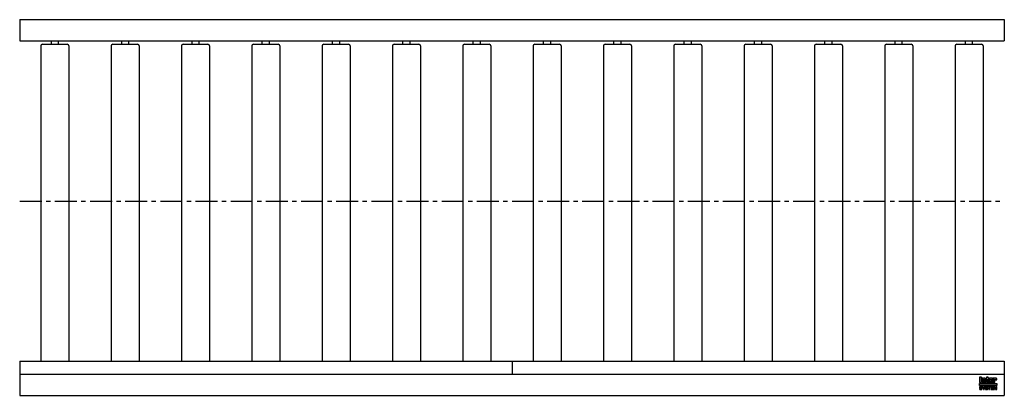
# Model space of a CAD drawing. Header units: millimetres. Extents: x 0 to 2800, y -554 to 517.
import ezdxf

# ---------------------------------------------------------------- set-up
doc = ezdxf.new("R2010")
doc.units = ezdxf.units.MM
doc.header["$LTSCALE"] = 50
doc.linetypes.add('CENTER', pattern=[2, 1.25, -0.25, 0.25, -0.25])
doc.layers.get('0').update_dxf_attribs({"linetype": 'CONTINUOUS', "lineweight": 50})
for name, color, linetype, lineweight in [('Centre Lines', 4, 'CENTER', 25), ('Frame', 1, 'CONTINUOUS', 25), ('Maxi', 31, 'CONTINUOUS', 25), ('Rollers', 7, 'CONTINUOUS', 25)]:
    doc.layers.add(name, color=color, linetype=linetype, lineweight=lineweight)

# ---------------------------------------------------------------- blocks, each defined once
blk = doc.blocks.new('A$C39933586')
at = {"layer": 'Rollers'}
for p, q in [((30, 446.5), (30, 456.5)), ((50, 446.5), (50, 456.5)), ((0, 441.5), (0, -456.5)), ((5, 446.5), (75, 446.5)), ((80, 441.5), (80, -456.5))]:
    blk.add_line(p, q, dxfattribs=at)
for centre, start, end in [((5, 441.5), 90, 180), ((75, 441.5), 0, 90)]:
    blk.add_arc(centre, 5, start, end, dxfattribs=at)

msp = doc.modelspace()

# ---------------------------------------------------------------- hatches: boundary and pattern name
at = {"layer": 'Frame'}
h = msp.add_hatch(color=254, dxfattribs=at)
h.paths.add_polyline_path([(2773.3, -508.1), (2773.3, -508), (2773.4, -507.9), (2773.5, -507.8), (2773.6, -507.7), (2773.7, -507.6), (2773.9, -507.6), (2774, -507.6), (2774.2, -507.7), (2774.3, -507.8), (2774.4, -507.9), (2774.4, -508), (2774.5, -508.1), (2774.5, -508.4), (2774.5, -508.6), (2774.5, -509.8), (2778.9, -509.8), (2778.9, -508.4), (2778.9, -508), (2778.8, -507.5), (2778.8, -507.2), (2778.7, -506.8), (2778.6, -506.5), (2778.4, -506.2), (2778.3, -505.9), (2778.1, -505.7), (2777.9, -505.4), (2777.7, -505.3), (2777.4, -505.1), (2777.1, -505), (2776.8, -504.9), (2776.5, -504.8), (2776.2, -504.8), (2775.8, -504.7), (2775.6, -504.7), (2775.4, -504.8), (2775.3, -504.8), (2775.1, -504.8), (2774.9, -504.8), (2774.7, -504.9), (2774.6, -504.9), (2774.4, -504.9), (2774.3, -505), (2774.1, -505.1), (2773.9, -505.1), (2773.8, -505.2), (2773.6, -505.3), (2773.4, -505.4), (2773.3, -505.5), (2773.1, -505.6), (2773.1, -504.8), (2768.6, -504.8), (2768.6, -517.3), (2773.2, -517.3), (2773.2, -508.6), (2773.3, -508.4)])
h.paths.add_polyline_path([(2767.6, -507.6), (2767.6, -507.2), (2767.5, -506.9), (2767.5, -506.6), (2767.4, -506.3), (2767.3, -506), (2767.2, -505.8), (2767.1, -505.6), (2766.9, -505.4), (2766.7, -505.2), (2766.5, -505.1), (2766.2, -505), (2766, -504.9), (2765.7, -504.8), (2765.3, -504.8), (2764.9, -504.8), (2764.5, -504.7), (2760.1, -504.7), (2759.6, -504.8), (2759.2, -504.8), (2758.9, -504.8), (2758.6, -504.9), (2758.3, -505), (2758.1, -505.1), (2757.8, -505.2), (2757.7, -505.4), (2757.5, -505.6), (2757.4, -505.8), (2757.2, -506), (2757.2, -506.3), (2757.1, -506.6), (2757.1, -506.9), (2757, -507.2), (2757, -507.6), (2757, -514.5), (2757, -514.9), (2757.1, -515.2), (2757.1, -515.5), (2757.2, -515.8), (2757.2, -516.1), (2757.4, -516.3), (2757.5, -516.5), (2757.7, -516.7), (2757.8, -516.9), (2758.1, -517), (2758.3, -517.1), (2758.6, -517.2), (2758.9, -517.2), (2759.2, -517.3), (2759.6, -517.3), (2760.1, -517.3), (2764.5, -517.3), (2764.9, -517.3), (2765.3, -517.3), (2765.7, -517.2), (2766, -517.2), (2766.2, -517.1), (2766.5, -517), (2766.7, -516.9), (2766.9, -516.7), (2767.1, -516.5), (2767.2, -516.3), (2767.3, -516.1), (2767.4, -515.8), (2767.5, -515.5), (2767.5, -515.2), (2767.6, -514.9), (2767.6, -514.5), (2767.6, -512.4), (2762.9, -512.4), (2762.9, -514), (2762.9, -514.2), (2762.9, -514.4), (2762.8, -514.6), (2762.8, -514.7), (2762.7, -514.8), (2762.6, -514.9), (2762.4, -514.9), (2762.3, -514.9), (2762.1, -514.9), (2762, -514.9), (2761.9, -514.8), (2761.8, -514.7), (2761.7, -514.6), (2761.7, -514.4), (2761.6, -514.2), (2761.6, -514), (2761.6, -511.4), (2767.6, -511.4)])
h.paths.add_polyline_path([(2763, -509.2), (2761.6, -509.2), (2761.6, -508.2), (2761.6, -507.9), (2761.7, -507.7), (2761.7, -507.5), (2761.8, -507.4), (2761.9, -507.3), (2762, -507.2), (2762.1, -507.1), (2762.3, -507.1), (2762.4, -507.1), (2762.6, -507.2), (2762.7, -507.3), (2762.8, -507.4), (2762.9, -507.5), (2762.9, -507.7), (2763, -507.9), (2763, -508.2)], flags=16)
h.paths.add_polyline_path([(2754.1, -507.2), (2756, -507.2), (2756, -504.8), (2754.1, -504.8), (2754.1, -501.4), (2749.5, -501.4), (2749.5, -504.8), (2748.3, -504.8), (2748.3, -507.2), (2749.5, -507.2), (2749.5, -514.5), (2749.5, -514.8), (2749.5, -515.2), (2749.6, -515.5), (2749.7, -515.8), (2749.7, -516), (2749.8, -516.2), (2750, -516.5), (2750.1, -516.6), (2750.3, -516.8), (2750.5, -516.9), (2750.8, -517), (2751.1, -517.1), (2751.4, -517.2), (2751.7, -517.2), (2752.1, -517.3), (2752.5, -517.3), (2756, -517.3), (2756, -514.9), (2755.1, -514.9), (2754.9, -514.9), (2754.7, -514.9), (2754.5, -514.9), (2754.3, -514.8), (2754.2, -514.7), (2754.1, -514.6), (2754.1, -514.5), (2754.1, -514.3)])
h.paths.add_polyline_path([(2747.3, -508.4), (2747.3, -508), (2747.3, -507.5), (2747.2, -507.2), (2747.1, -506.8), (2747, -506.5), (2746.9, -506.2), (2746.7, -505.9), (2746.5, -505.7), (2746.3, -505.4), (2746, -505.3), (2745.8, -505.1), (2745.5, -505), (2745.2, -504.9), (2744.9, -504.8), (2744.5, -504.8), (2744.1, -504.7), (2743.9, -504.7), (2743.7, -504.8), (2743.6, -504.8), (2743.4, -504.8), (2743.2, -504.8), (2743, -504.9), (2742.8, -504.9), (2742.7, -504.9), (2742.5, -505), (2742.3, -505.1), (2742.2, -505.1), (2742, -505.2), (2741.8, -505.3), (2741.7, -505.4), (2741.5, -505.5), (2741.3, -505.6), (2741.3, -504.8), (2736.8, -504.8), (2736.8, -517.3), (2741.5, -517.3), (2741.5, -508.6), (2741.5, -508.4), (2741.5, -508.1), (2741.5, -508), (2741.6, -507.9), (2741.7, -507.8), (2741.8, -507.7), (2741.9, -507.6), (2742.1, -507.6), (2742.2, -507.6), (2742.4, -507.7), (2742.5, -507.8), (2742.6, -507.9), (2742.7, -508), (2742.7, -508.1), (2742.7, -508.4), (2742.7, -508.6), (2742.7, -517.3), (2747.3, -517.3)])
h.paths.add_polyline_path([(2735.5, -501.4), (2729.4, -501.4), (2729.4, -517.3), (2735.5, -517.3)])
msp.add_hatch(color=1, dxfattribs=at).paths.add_polyline_path([(2779, -525.9), (2779, -519.5), (2729, -519.5), (2729, -525.9)])
h = msp.add_hatch(color=7, dxfattribs=at)
h.paths.add_polyline_path([(2772.4, -528), (2769.6, -528), (2769.6, -537), (2771.4, -537), (2771.4, -529.5), (2771.4, -529.5), (2773, -537), (2774.9, -537), (2776.6, -529.5), (2776.6, -529.5), (2776.6, -537), (2778.4, -537), (2778.4, -528), (2775.6, -528), (2774, -535.1)])
h.paths.add_polyline_path([(2768.3, -528), (2761.6, -528), (2761.6, -537), (2768.4, -537), (2768.4, -535.4), (2763.5, -535.4), (2763.5, -533.1), (2767.9, -533.1), (2767.9, -531.5), (2763.5, -531.5), (2763.5, -529.6), (2768.3, -529.6)])
h.paths.add_polyline_path([(2760.8, -528), (2753.5, -528), (2753.5, -529.6), (2756.2, -529.6), (2756.2, -537), (2758, -537), (2758, -529.6), (2760.8, -529.6)])
h.paths.add_polyline_path([(2751.6, -528.4), (2751.3, -528.2), (2751, -528.1), (2750.6, -528), (2750.2, -527.9), (2749.8, -527.8), (2749.3, -527.8), (2748.9, -527.8), (2748.5, -527.9), (2748.2, -527.9), (2747.8, -528), (2747.5, -528.1), (2747.3, -528.2), (2747, -528.4), (2746.8, -528.6), (2746.6, -528.7), (2746.4, -528.9), (2746.2, -529.2), (2746.1, -529.4), (2746, -529.7), (2745.9, -529.9), (2745.9, -530.2), (2745.9, -530.5), (2745.9, -530.8), (2745.9, -531.2), (2746, -531.4), (2746.1, -531.7), (2746.2, -531.9), (2746.3, -532.1), (2746.5, -532.3), (2746.7, -532.5), (2746.9, -532.6), (2747.1, -532.7), (2747.4, -532.8), (2747.6, -533), (2747.9, -533), (2748.2, -533.1), (2748.5, -533.2), (2748.8, -533.3), (2748.9, -533.3), (2749, -533.3), (2749.1, -533.3), (2749.2, -533.3), (2749.3, -533.3), (2749.4, -533.4), (2749.6, -533.4), (2749.7, -533.4), (2750, -533.5), (2750.3, -533.6), (2750.6, -533.7), (2750.8, -533.8), (2751, -533.9), (2751.2, -534.1), (2751.3, -534.3), (2751.3, -534.6), (2751.3, -534.9), (2751.1, -535.2), (2750.9, -535.4), (2750.7, -535.5), (2750.3, -535.6), (2750, -535.7), (2749.7, -535.7), (2749.3, -535.7), (2749, -535.7), (2748.7, -535.6), (2748.4, -535.5), (2748.1, -535.4), (2747.9, -535.2), (2747.7, -534.9), (2747.6, -534.6), (2747.5, -534.3), (2745.7, -534.3), (2745.8, -534.7), (2745.8, -535), (2745.9, -535.3), (2746.1, -535.6), (2746.2, -535.9), (2746.4, -536.2), (2746.6, -536.4), (2746.9, -536.6), (2747.1, -536.7), (2747.4, -536.9), (2747.8, -537), (2748.1, -537.1), (2748.5, -537.2), (2748.8, -537.2), (2749.2, -537.3), (2749.7, -537.3), (2749.8, -537.3), (2750, -537.3), (2750.2, -537.2), (2750.4, -537.2), (2750.7, -537.1), (2751, -537), (2751.3, -536.9), (2751.6, -536.8), (2751.9, -536.6), (2752.2, -536.4), (2752.4, -536.2), (2752.7, -535.9), (2752.8, -535.6), (2753, -535.2), (2753.1, -534.8), (2753.1, -534.3), (2753.1, -534.1), (2753, -533.8), (2753, -533.6), (2752.9, -533.3), (2752.8, -533.2), (2752.7, -533), (2752.6, -532.8), (2752.5, -532.7), (2752.3, -532.5), (2752.1, -532.4), (2751.9, -532.3), (2751.7, -532.2), (2751.4, -532.1), (2751.1, -532), (2750.8, -531.9), (2750.5, -531.8), (2750.4, -531.8), (2750.2, -531.8), (2750.1, -531.7), (2749.9, -531.7), (2749.8, -531.7), (2749.7, -531.6), (2749.5, -531.6), (2749.4, -531.6), (2749.2, -531.5), (2749.1, -531.5), (2749, -531.5), (2748.8, -531.4), (2748.7, -531.4), (2748.6, -531.4), (2748.4, -531.3), (2748.3, -531.3), (2748.1, -531.2), (2748, -531.1), (2747.8, -531), (2747.7, -530.9), (2747.7, -530.8), (2747.6, -530.7), (2747.6, -530.5), (2747.6, -530.4), (2747.6, -530.1), (2747.8, -529.9), (2747.9, -529.7), (2748.1, -529.6), (2748.4, -529.5), (2748.6, -529.4), (2748.9, -529.4), (2749.2, -529.4), (2749.5, -529.4), (2749.8, -529.4), (2750.1, -529.5), (2750.4, -529.6), (2750.7, -529.8), (2750.8, -530), (2751, -530.3), (2751, -530.7), (2752.8, -530.7), (2752.8, -530.4), (2752.8, -530.2), (2752.7, -530), (2752.6, -529.7), (2752.5, -529.5), (2752.4, -529.2), (2752.3, -529), (2752.1, -528.8), (2751.8, -528.6)])
h.paths.add_polyline_path([(2745.3, -528), (2743.2, -528), (2741.5, -531.9), (2739.5, -528), (2737.4, -528), (2740.5, -533.6), (2740.5, -537), (2742.3, -537), (2742.3, -533.7)])
h.paths.add_polyline_path([(2735.5, -528.4), (2735.2, -528.2), (2734.9, -528.1), (2734.5, -528), (2734.1, -527.9), (2733.7, -527.8), (2733.2, -527.8), (2732.8, -527.8), (2732.4, -527.9), (2732, -527.9), (2731.7, -528), (2731.4, -528.1), (2731.1, -528.2), (2730.9, -528.4), (2730.6, -528.6), (2730.4, -528.7), (2730.3, -528.9), (2730.1, -529.2), (2730, -529.4), (2729.9, -529.7), (2729.8, -529.9), (2729.7, -530.2), (2729.7, -530.5), (2729.7, -530.8), (2729.8, -531.2), (2729.8, -531.4), (2729.9, -531.7), (2730, -531.9), (2730.2, -532.1), (2730.4, -532.3), (2730.6, -532.5), (2730.8, -532.6), (2731, -532.7), (2731.2, -532.8), (2731.5, -533), (2731.8, -533), (2732.1, -533.1), (2732.4, -533.2), (2732.7, -533.3), (2732.8, -533.3), (2732.9, -533.3), (2733, -533.3), (2733.1, -533.3), (2733.2, -533.3), (2733.3, -533.4), (2733.4, -533.4), (2733.5, -533.4), (2733.9, -533.5), (2734.2, -533.6), (2734.5, -533.7), (2734.7, -533.8), (2734.9, -533.9), (2735, -534.1), (2735.1, -534.3), (2735.1, -534.6), (2735.1, -534.9), (2735, -535.2), (2734.8, -535.4), (2734.5, -535.5), (2734.2, -535.6), (2733.9, -535.7), (2733.5, -535.7), (2733.2, -535.7), (2732.8, -535.7), (2732.5, -535.6), (2732.2, -535.5), (2732, -535.4), (2731.7, -535.2), (2731.6, -534.9), (2731.5, -534.6), (2731.4, -534.3), (2729.6, -534.3), (2729.6, -534.7), (2729.7, -535), (2729.8, -535.3), (2729.9, -535.6), (2730.1, -535.9), (2730.2, -536.2), (2730.5, -536.4), (2730.7, -536.6), (2731, -536.7), (2731.3, -536.9), (2731.6, -537), (2731.9, -537.1), (2732.3, -537.2), (2732.7, -537.2), (2733.1, -537.3), (2733.5, -537.3), (2733.7, -537.3), (2733.8, -537.3), (2734.1, -537.2), (2734.3, -537.2), (2734.6, -537.1), (2734.9, -537), (2735.2, -536.9), (2735.5, -536.8), (2735.8, -536.6), (2736.1, -536.4), (2736.3, -536.2), (2736.5, -535.9), (2736.7, -535.6), (2736.9, -535.2), (2736.9, -534.8), (2737, -534.3), (2737, -534.1), (2736.9, -533.8), (2736.9, -533.6), (2736.8, -533.3), (2736.7, -533.2), (2736.6, -533), (2736.5, -532.8), (2736.3, -532.7), (2736.2, -532.5), (2736, -532.4), (2735.8, -532.3), (2735.5, -532.2), (2735.3, -532.1), (2735, -532), (2734.7, -531.9), (2734.4, -531.8), (2734.2, -531.8), (2734.1, -531.8), (2733.9, -531.7), (2733.8, -531.7), (2733.6, -531.7), (2733.5, -531.6), (2733.4, -531.6), (2733.2, -531.6), (2733.1, -531.5), (2733, -531.5), (2732.8, -531.5), (2732.7, -531.4), (2732.6, -531.4), (2732.4, -531.4), (2732.3, -531.3), (2732.2, -531.3), (2732, -531.2), (2731.8, -531.1), (2731.7, -531), (2731.6, -530.9), (2731.5, -530.8), (2731.5, -530.7), (2731.5, -530.5), (2731.5, -530.4), (2731.5, -530.1), (2731.6, -529.9), (2731.8, -529.7), (2732, -529.6), (2732.2, -529.5), (2732.5, -529.4), (2732.8, -529.4), (2733, -529.4), (2733.4, -529.4), (2733.7, -529.4), (2734, -529.5), (2734.3, -529.6), (2734.5, -529.8), (2734.7, -530), (2734.8, -530.3), (2734.9, -530.7), (2736.7, -530.7), (2736.7, -530.4), (2736.7, -530.2), (2736.6, -530), (2736.5, -529.7), (2736.4, -529.5), (2736.3, -529.2), (2736.1, -529), (2735.9, -528.8), (2735.7, -528.6)])

# ---------------------------------------------------------------- linework, layer by layer
at = {"layer": 'Centre Lines'}
msp.add_line((0, 0), (2800, 0), dxfattribs=at)
at = {"layer": 'Frame', "color": 7, "linetype": 'Continuous'}
for p, q in [((2735.5, -501.4), (2729.4, -501.4)), ((2729.4, -501.4), (2729.4, -517.3)), ((2735.5, -517.3), (2735.5, -501.4)), ((2754.1, -501.4), (2749.5, -501.4)), ((2749.5, -501.4), (2749.5, -504.8)), ((2754.1, -504.8), (2754.1, -501.4)), ((2729.4, -517.3), (2735.5, -517.3)), ((2729.8, -529.9), (2729.7, -530.2)), ((2729.7, -530.2), (2729.7, -530.5)), ((2729.7, -530.5), (2729.7, -530.8)), ((2729.7, -530.8), (2729.8, -531.2)), ((2729.9, -529.7), (2729.8, -529.9)), ((2729.8, -531.2), (2729.8, -531.4)), ((2729.8, -531.4), (2729.9, -531.7)), ((2730, -529.4), (2729.9, -529.7)), ((2729.9, -531.7), (2730, -531.9)), ((2730.1, -529.2), (2730, -529.4)), ((2730, -531.9), (2730.2, -532.1)), ((2730.3, -528.9), (2730.1, -529.2)), ((2730.4, -528.7), (2730.3, -528.9)), ((2730.6, -528.6), (2730.4, -528.7)), ((2730.9, -528.4), (2730.6, -528.6)), ((2731.1, -528.2), (2730.9, -528.4)), ((2731.4, -528.1), (2731.1, -528.2)), ((2731.7, -528), (2731.4, -528.1)), ((2731.5, -530.1), (2731.6, -529.9)), ((2731.5, -530.4), (2731.5, -530.1)), ((2731.5, -530.5), (2731.5, -530.4)), ((2731.5, -530.7), (2731.5, -530.5)), ((2731.5, -530.8), (2731.5, -530.7)), ((2731.6, -530.9), (2731.5, -530.8)), ((2731.6, -529.9), (2731.8, -529.7)), ((2731.7, -531), (2731.6, -530.9)), ((2732, -527.9), (2731.7, -528)), ((2731.8, -531.1), (2731.7, -531)), ((2731.8, -529.7), (2732, -529.6)), ((2732, -531.2), (2731.8, -531.1)), ((2732.4, -527.9), (2732, -527.9)), ((2732, -529.6), (2732.2, -529.5)), ((2732.2, -531.3), (2732, -531.2)), ((2732.2, -529.5), (2732.5, -529.4)), ((2732.3, -531.3), (2732.2, -531.3)), ((2732.4, -531.4), (2732.3, -531.3)), ((2732.8, -527.8), (2732.4, -527.9)), ((2732.6, -531.4), (2732.4, -531.4)), ((2732.5, -529.4), (2732.8, -529.4)), ((2732.7, -531.4), (2732.6, -531.4)), ((2732.8, -531.5), (2732.7, -531.4)), ((2733.2, -527.8), (2732.8, -527.8)), ((2732.8, -529.4), (2733, -529.4)), ((2733, -531.5), (2732.8, -531.5)), ((2733, -529.4), (2733.4, -529.4)), ((2733.1, -531.5), (2733, -531.5)), ((2733.2, -531.6), (2733.1, -531.5)), ((2733.7, -527.8), (2733.2, -527.8)), ((2733.4, -531.6), (2733.2, -531.6)), ((2733.4, -529.4), (2733.7, -529.4)), ((2733.5, -531.6), (2733.4, -531.6)), ((2733.6, -531.7), (2733.5, -531.6)), ((2733.8, -531.7), (2733.6, -531.7)), ((2734.1, -527.9), (2733.7, -527.8)), ((2733.7, -529.4), (2734, -529.5)), ((2733.9, -531.7), (2733.8, -531.7)), ((2734.1, -531.8), (2733.9, -531.7)), ((2734, -529.5), (2734.3, -529.6)), ((2734.5, -528), (2734.1, -527.9)), ((2734.2, -531.8), (2734.1, -531.8)), ((2734.4, -531.8), (2734.2, -531.8)), ((2734.3, -529.6), (2734.5, -529.8)), ((2734.7, -531.9), (2734.4, -531.8)), ((2734.9, -528.1), (2734.5, -528)), ((2734.5, -529.8), (2734.7, -530)), ((2734.7, -530), (2734.8, -530.3)), ((2735, -532), (2734.7, -531.9)), ((2734.8, -530.3), (2734.9, -530.7)), ((2735.2, -528.2), (2734.9, -528.1)), ((2734.9, -530.7), (2736.7, -530.7)), ((2735.5, -528.4), (2735.2, -528.2)), ((2735.7, -528.6), (2735.5, -528.4)), ((2735.9, -528.8), (2735.7, -528.6)), ((2736.1, -529), (2735.9, -528.8)), ((2736.3, -529.2), (2736.1, -529)), ((2736.4, -529.5), (2736.3, -529.2)), ((2736.5, -529.7), (2736.4, -529.5)), ((2736.6, -530), (2736.5, -529.7)), ((2736.7, -530.2), (2736.6, -530)), ((2736.7, -530.4), (2736.7, -530.2)), ((2736.7, -530.7), (2736.7, -530.4)), ((2736.8, -504.8), (2736.8, -517.3)), ((2741.3, -504.8), (2736.8, -504.8)), ((2736.8, -517.3), (2741.5, -517.3)), ((2739.5, -528), (2737.4, -528)), ((2737.4, -528), (2740.5, -533.6)), ((2741.5, -531.9), (2739.5, -528)), ((2741.3, -505.6), (2741.3, -504.8)), ((2741.5, -505.5), (2741.3, -505.6)), ((2741.7, -505.4), (2741.5, -505.5)), ((2741.5, -508), (2741.6, -507.9)), ((2741.5, -508.1), (2741.5, -508)), ((2741.5, -508.4), (2741.5, -508.1)), ((2741.5, -508.6), (2741.5, -508.4)), ((2741.5, -517.3), (2741.5, -508.6)), ((2743.2, -528), (2741.5, -531.9)), ((2741.6, -507.9), (2741.7, -507.8)), ((2741.8, -505.3), (2741.7, -505.4)), ((2741.7, -507.8), (2741.8, -507.7)), ((2742, -505.2), (2741.8, -505.3)), ((2741.8, -507.7), (2741.9, -507.6)), ((2741.9, -507.6), (2742.1, -507.6)), ((2742.2, -505.1), (2742, -505.2)), ((2742.1, -507.6), (2742.2, -507.6)), ((2742.3, -505.1), (2742.2, -505.1)), ((2742.2, -507.6), (2742.4, -507.7)), ((2742.5, -505), (2742.3, -505.1)), ((2742.3, -533.7), (2745.3, -528)), ((2742.4, -507.7), (2742.5, -507.8)), ((2742.7, -504.9), (2742.5, -505)), ((2742.5, -507.8), (2742.6, -507.9)), ((2742.6, -507.9), (2742.7, -508)), ((2742.8, -504.9), (2742.7, -504.9)), ((2742.7, -508), (2742.7, -508.1)), ((2742.7, -508.1), (2742.7, -508.4)), ((2742.7, -508.4), (2742.7, -508.6)), ((2742.7, -508.6), (2742.7, -517.3)), ((2742.7, -517.3), (2747.3, -517.3)), ((2743, -504.9), (2742.8, -504.9)), ((2743.2, -504.8), (2743, -504.9)), ((2743.4, -504.8), (2743.2, -504.8)), ((2745.3, -528), (2743.2, -528)), ((2743.6, -504.8), (2743.4, -504.8)), ((2743.7, -504.8), (2743.6, -504.8)), ((2743.9, -504.7), (2743.7, -504.8)), ((2744.1, -504.7), (2743.9, -504.7)), ((2744.5, -504.8), (2744.1, -504.7)), ((2744.9, -504.8), (2744.5, -504.8)), ((2745.2, -504.9), (2744.9, -504.8)), ((2745.5, -505), (2745.2, -504.9)), ((2745.8, -505.1), (2745.5, -505)), ((2746, -505.3), (2745.8, -505.1)), ((2746, -529.7), (2745.9, -529.9)), ((2745.9, -529.9), (2745.9, -530.2)), ((2745.9, -530.2), (2745.9, -530.5)), ((2745.9, -530.5), (2745.9, -530.8)), ((2745.9, -530.8), (2745.9, -531.2)), ((2745.9, -531.2), (2746, -531.4)), ((2746.3, -505.4), (2746, -505.3)), ((2746.1, -529.4), (2746, -529.7)), ((2746, -531.4), (2746.1, -531.7)), ((2746.2, -529.2), (2746.1, -529.4)), ((2746.1, -531.7), (2746.2, -531.9)), ((2746.4, -528.9), (2746.2, -529.2)), ((2746.2, -531.9), (2746.3, -532.1)), ((2746.5, -505.7), (2746.3, -505.4)), ((2746.6, -528.7), (2746.4, -528.9)), ((2746.7, -505.9), (2746.5, -505.7)), ((2746.8, -528.6), (2746.6, -528.7)), ((2746.9, -506.2), (2746.7, -505.9)), ((2747, -528.4), (2746.8, -528.6)), ((2747, -506.5), (2746.9, -506.2)), ((2747.1, -506.8), (2747, -506.5)), ((2747.3, -528.2), (2747, -528.4)), ((2747.2, -507.2), (2747.1, -506.8)), ((2747.3, -507.5), (2747.2, -507.2)), ((2747.3, -508), (2747.3, -507.5)), ((2747.3, -508.4), (2747.3, -508)), ((2747.3, -517.3), (2747.3, -508.4)), ((2747.5, -528.1), (2747.3, -528.2)), ((2747.8, -528), (2747.5, -528.1)), ((2747.6, -530.1), (2747.8, -529.9)), ((2747.6, -530.4), (2747.6, -530.1)), ((2747.6, -530.5), (2747.6, -530.4)), ((2747.6, -530.7), (2747.6, -530.5)), ((2747.7, -530.8), (2747.6, -530.7)), ((2747.7, -530.9), (2747.7, -530.8)), ((2747.8, -531), (2747.7, -530.9)), ((2748.2, -527.9), (2747.8, -528)), ((2747.8, -529.9), (2747.9, -529.7)), ((2748, -531.1), (2747.8, -531)), ((2747.9, -529.7), (2748.1, -529.6)), ((2748.1, -531.2), (2748, -531.1)), ((2748.1, -529.6), (2748.4, -529.5)), ((2748.3, -531.3), (2748.1, -531.2)), ((2748.5, -527.9), (2748.2, -527.9)), ((2749.5, -504.8), (2748.3, -504.8)), ((2748.3, -504.8), (2748.3, -507.2)), ((2748.3, -507.2), (2749.5, -507.2)), ((2748.4, -531.3), (2748.3, -531.3)), ((2748.4, -529.5), (2748.6, -529.4)), ((2748.6, -531.4), (2748.4, -531.3)), ((2748.9, -527.8), (2748.5, -527.9)), ((2748.6, -529.4), (2748.9, -529.4)), ((2748.7, -531.4), (2748.6, -531.4)), ((2748.8, -531.4), (2748.7, -531.4)), ((2749, -531.5), (2748.8, -531.4)), ((2749.3, -527.8), (2748.9, -527.8)), ((2748.9, -529.4), (2749.2, -529.4)), ((2749.1, -531.5), (2749, -531.5)), ((2749.2, -531.5), (2749.1, -531.5)), ((2749.2, -529.4), (2749.5, -529.4)), ((2749.4, -531.6), (2749.2, -531.5)), ((2749.8, -527.8), (2749.3, -527.8)), ((2749.5, -531.6), (2749.4, -531.6)), ((2749.5, -507.2), (2749.5, -514.5)), ((2749.5, -514.5), (2749.5, -514.8)), ((2749.5, -514.8), (2749.5, -515.2)), ((2749.5, -515.2), (2749.6, -515.5)), ((2749.5, -529.4), (2749.8, -529.4)), ((2749.7, -531.6), (2749.5, -531.6)), ((2749.6, -515.5), (2749.7, -515.8)), ((2749.7, -515.8), (2749.7, -516)), ((2749.7, -516), (2749.8, -516.2)), ((2749.8, -531.7), (2749.7, -531.6)), ((2749.8, -516.2), (2750, -516.5)), ((2750.2, -527.9), (2749.8, -527.8)), ((2749.8, -529.4), (2750.1, -529.5)), ((2749.9, -531.7), (2749.8, -531.7)), ((2750.1, -531.7), (2749.9, -531.7)), ((2750, -516.5), (2750.1, -516.6)), ((2750.1, -516.6), (2750.3, -516.8)), ((2750.1, -529.5), (2750.4, -529.6)), ((2750.2, -531.8), (2750.1, -531.7)), ((2750.6, -528), (2750.2, -527.9)), ((2750.4, -531.8), (2750.2, -531.8)), ((2750.3, -516.8), (2750.5, -516.9)), ((2750.4, -529.6), (2750.7, -529.8)), ((2750.5, -531.8), (2750.4, -531.8)), ((2750.5, -516.9), (2750.8, -517)), ((2750.8, -531.9), (2750.5, -531.8)), ((2751, -528.1), (2750.6, -528)), ((2750.7, -529.8), (2750.8, -530)), ((2750.8, -517), (2751.1, -517.1)), ((2750.8, -530), (2751, -530.3)), ((2751.1, -532), (2750.8, -531.9)), ((2751.3, -528.2), (2751, -528.1)), ((2751, -530.3), (2751, -530.7)), ((2751, -530.7), (2752.8, -530.7)), ((2751.1, -517.1), (2751.4, -517.2)), ((2751.6, -528.4), (2751.3, -528.2)), ((2751.4, -517.2), (2751.7, -517.2)), ((2751.8, -528.6), (2751.6, -528.4)), ((2751.7, -517.2), (2752.1, -517.3)), ((2752.1, -528.8), (2751.8, -528.6)), ((2752.1, -517.3), (2752.5, -517.3)), ((2752.3, -529), (2752.1, -528.8)), ((2752.4, -529.2), (2752.3, -529)), ((2752.5, -529.5), (2752.4, -529.2)), ((2752.5, -517.3), (2756, -517.3)), ((2752.6, -529.7), (2752.5, -529.5)), ((2752.7, -530), (2752.6, -529.7)), ((2752.8, -530.2), (2752.7, -530)), ((2752.8, -530.4), (2752.8, -530.2)), ((2752.8, -530.7), (2752.8, -530.4)), ((2753.5, -528), (2753.5, -529.6)), ((2760.8, -528), (2753.5, -528)), ((2753.5, -529.6), (2756.2, -529.6)), ((2756, -504.8), (2754.1, -504.8)), ((2754.1, -514.3), (2754.1, -507.2)), ((2754.1, -507.2), (2756, -507.2)), ((2754.1, -514.5), (2754.1, -514.3)), ((2754.1, -514.6), (2754.1, -514.5)), ((2754.2, -514.7), (2754.1, -514.6)), ((2754.3, -514.8), (2754.2, -514.7)), ((2754.5, -514.9), (2754.3, -514.8)), ((2754.7, -514.9), (2754.5, -514.9)), ((2754.9, -514.9), (2754.7, -514.9)), ((2755.1, -514.9), (2754.9, -514.9)), ((2756, -514.9), (2755.1, -514.9)), ((2756, -507.2), (2756, -504.8)), ((2756, -517.3), (2756, -514.9)), ((2756.2, -529.6), (2756.2, -537)), ((2757.1, -506.9), (2757, -507.2)), ((2757, -507.2), (2757, -507.6)), ((2757, -507.6), (2757, -514.5)), ((2757, -514.5), (2757, -514.9)), ((2757, -514.9), (2757.1, -515.2)), ((2757.2, -506.3), (2757.1, -506.6)), ((2757.1, -506.6), (2757.1, -506.9)), ((2757.1, -515.2), (2757.1, -515.5)), ((2757.1, -515.5), (2757.2, -515.8)), ((2757.4, -505.8), (2757.2, -506)), ((2757.2, -506), (2757.2, -506.3)), ((2757.2, -515.8), (2757.2, -516.1)), ((2757.2, -516.1), (2757.4, -516.3)), ((2757.5, -505.6), (2757.4, -505.8)), ((2757.4, -516.3), (2757.5, -516.5)), ((2757.7, -505.4), (2757.5, -505.6)), ((2757.5, -516.5), (2757.7, -516.7)), ((2757.8, -505.2), (2757.7, -505.4)), ((2757.7, -516.7), (2757.8, -516.9)), ((2758.1, -505.1), (2757.8, -505.2)), ((2757.8, -516.9), (2758.1, -517)), ((2758, -537), (2758, -529.6)), ((2758, -529.6), (2760.8, -529.6)), ((2758.3, -505), (2758.1, -505.1)), ((2758.1, -517), (2758.3, -517.1)), ((2758.6, -504.9), (2758.3, -505)), ((2758.3, -517.1), (2758.6, -517.2)), ((2758.9, -504.8), (2758.6, -504.9)), ((2758.6, -517.2), (2758.9, -517.2)), ((2759.2, -504.8), (2758.9, -504.8)), ((2758.9, -517.2), (2759.2, -517.3)), ((2759.6, -504.8), (2759.2, -504.8)), ((2759.2, -517.3), (2759.6, -517.3)), ((2760.1, -504.7), (2759.6, -504.8)), ((2759.6, -517.3), (2760.1, -517.3)), ((2764.5, -504.7), (2760.1, -504.7)), ((2760.1, -517.3), (2764.5, -517.3)), ((2760.8, -529.6), (2760.8, -528)), ((2761.6, -507.9), (2761.7, -507.7)), ((2761.6, -508.2), (2761.6, -507.9)), ((2761.6, -509.2), (2761.6, -508.2)), ((2763, -509.2), (2761.6, -509.2)), ((2761.6, -511.4), (2767.6, -511.4)), ((2761.6, -514), (2761.6, -511.4)), ((2761.6, -514.2), (2761.6, -514)), ((2761.7, -514.4), (2761.6, -514.2)), ((2761.6, -528), (2761.6, -537)), ((2768.3, -528), (2761.6, -528)), ((2761.7, -507.5), (2761.8, -507.4)), ((2761.7, -507.7), (2761.7, -507.5)), ((2761.7, -514.6), (2761.7, -514.4)), ((2761.8, -514.7), (2761.7, -514.6)), ((2761.8, -507.4), (2761.9, -507.3)), ((2761.9, -514.8), (2761.8, -514.7)), ((2761.9, -507.3), (2762, -507.2)), ((2762, -514.9), (2761.9, -514.8)), ((2762, -507.2), (2762.1, -507.1)), ((2762.1, -514.9), (2762, -514.9)), ((2762.1, -507.1), (2762.3, -507.1)), ((2762.3, -514.9), (2762.1, -514.9)), ((2762.3, -507.1), (2762.4, -507.1)), ((2762.4, -514.9), (2762.3, -514.9)), ((2762.4, -507.1), (2762.6, -507.2)), ((2762.6, -514.9), (2762.4, -514.9)), ((2762.6, -507.2), (2762.7, -507.3)), ((2762.7, -514.8), (2762.6, -514.9)), ((2762.7, -507.3), (2762.8, -507.4)), ((2762.8, -514.7), (2762.7, -514.8)), ((2762.8, -507.4), (2762.9, -507.5)), ((2762.9, -514.4), (2762.8, -514.6)), ((2762.8, -514.6), (2762.8, -514.7)), ((2762.9, -507.5), (2762.9, -507.7)), ((2762.9, -507.7), (2763, -507.9)), ((2767.6, -512.4), (2762.9, -512.4)), ((2762.9, -512.4), (2762.9, -514)), ((2762.9, -514), (2762.9, -514.2)), ((2762.9, -514.2), (2762.9, -514.4)), ((2763, -507.9), (2763, -508.2)), ((2763, -508.2), (2763, -509.2)), ((2763.5, -531.5), (2763.5, -529.6)), ((2763.5, -529.6), (2768.3, -529.6)), ((2767.9, -531.5), (2763.5, -531.5)), ((2764.9, -504.8), (2764.5, -504.7)), ((2764.5, -517.3), (2764.9, -517.3)), ((2765.3, -504.8), (2764.9, -504.8)), ((2764.9, -517.3), (2765.3, -517.3)), ((2765.7, -504.8), (2765.3, -504.8)), ((2765.3, -517.3), (2765.7, -517.2)), ((2766, -504.9), (2765.7, -504.8)), ((2765.7, -517.2), (2766, -517.2)), ((2766.2, -505), (2766, -504.9)), ((2766, -517.2), (2766.2, -517.1)), ((2766.5, -505.1), (2766.2, -505)), ((2766.2, -517.1), (2766.5, -517)), ((2766.7, -505.2), (2766.5, -505.1)), ((2766.5, -517), (2766.7, -516.9)), ((2766.9, -505.4), (2766.7, -505.2)), ((2766.7, -516.9), (2766.9, -516.7)), ((2767.1, -505.6), (2766.9, -505.4)), ((2766.9, -516.7), (2767.1, -516.5)), ((2767.2, -505.8), (2767.1, -505.6)), ((2767.1, -516.5), (2767.2, -516.3)), ((2767.3, -506), (2767.2, -505.8)), ((2767.2, -516.3), (2767.3, -516.1)), ((2767.4, -506.3), (2767.3, -506)), ((2767.3, -516.1), (2767.4, -515.8)), ((2767.5, -506.6), (2767.4, -506.3)), ((2767.4, -515.8), (2767.5, -515.5)), ((2767.5, -506.9), (2767.5, -506.6)), ((2767.6, -507.2), (2767.5, -506.9)), ((2767.5, -515.2), (2767.6, -514.9)), ((2767.5, -515.5), (2767.5, -515.2)), ((2767.6, -507.6), (2767.6, -507.2)), ((2767.6, -511.4), (2767.6, -507.6)), ((2767.6, -514.5), (2767.6, -512.4)), ((2767.6, -514.9), (2767.6, -514.5)), ((2767.9, -533.1), (2767.9, -531.5)), ((2768.3, -529.6), (2768.3, -528)), ((2768.6, -504.8), (2768.6, -517.3)), ((2773.1, -504.8), (2768.6, -504.8)), ((2768.6, -517.3), (2773.2, -517.3)), ((2769.6, -528), (2769.6, -537)), ((2772.4, -528), (2769.6, -528)), ((2771.4, -537), (2771.4, -529.5)), ((2771.4, -529.5), (2773, -537)), ((2771.4, -529.5), (2771.4, -529.5)), ((2774, -535.1), (2772.4, -528)), ((2773.1, -505.6), (2773.1, -504.8)), ((2773.3, -505.5), (2773.1, -505.6)), ((2773.2, -508.6), (2773.3, -508.4)), ((2773.2, -517.3), (2773.2, -508.6)), ((2773.4, -505.4), (2773.3, -505.5)), ((2773.3, -508), (2773.4, -507.9)), ((2773.3, -508.1), (2773.3, -508)), ((2773.3, -508.4), (2773.3, -508.1)), ((2773.6, -505.3), (2773.4, -505.4)), ((2773.4, -507.9), (2773.5, -507.8)), ((2773.5, -507.8), (2773.6, -507.7)), ((2773.8, -505.2), (2773.6, -505.3)), ((2773.6, -507.7), (2773.7, -507.6)), ((2773.7, -507.6), (2773.9, -507.6)), ((2773.9, -505.1), (2773.8, -505.2)), ((2774.1, -505.1), (2773.9, -505.1)), ((2773.9, -507.6), (2774, -507.6)), ((2774, -507.6), (2774.2, -507.7)), ((2775.6, -528), (2774, -535.1)), ((2774.3, -505), (2774.1, -505.1)), ((2774.2, -507.7), (2774.3, -507.8)), ((2774.4, -504.9), (2774.3, -505)), ((2774.3, -507.8), (2774.4, -507.9)), ((2774.6, -504.9), (2774.4, -504.9)), ((2774.4, -507.9), (2774.4, -508)), ((2774.4, -508), (2774.5, -508.1)), ((2774.5, -508.1), (2774.5, -508.4)), ((2774.5, -508.4), (2774.5, -508.6)), ((2774.5, -508.6), (2774.5, -509.8)), ((2774.5, -509.8), (2778.9, -509.8)), ((2774.7, -504.9), (2774.6, -504.9)), ((2774.9, -504.8), (2774.7, -504.9)), ((2775.1, -504.8), (2774.9, -504.8)), ((2774.9, -537), (2776.6, -529.5)), ((2775.3, -504.8), (2775.1, -504.8)), ((2775.4, -504.8), (2775.3, -504.8)), ((2775.6, -504.7), (2775.4, -504.8)), ((2775.8, -504.7), (2775.6, -504.7)), ((2778.4, -528), (2775.6, -528)), ((2776.2, -504.8), (2775.8, -504.7)), ((2776.5, -504.8), (2776.2, -504.8)), ((2776.8, -504.9), (2776.5, -504.8)), ((2776.6, -529.5), (2776.6, -537)), ((2776.6, -529.5), (2776.6, -529.5)), ((2777.1, -505), (2776.8, -504.9)), ((2777.4, -505.1), (2777.1, -505)), ((2777.7, -505.3), (2777.4, -505.1)), ((2777.9, -505.4), (2777.7, -505.3)), ((2778.1, -505.7), (2777.9, -505.4)), ((2778.3, -505.9), (2778.1, -505.7)), ((2778.4, -506.2), (2778.3, -505.9)), ((2778.6, -506.5), (2778.4, -506.2)), ((2778.4, -537), (2778.4, -528)), ((2778.7, -506.8), (2778.6, -506.5)), ((2778.8, -507.2), (2778.7, -506.8)), ((2778.8, -507.5), (2778.8, -507.2)), ((2778.9, -508), (2778.8, -507.5)), ((2778.9, -508.4), (2778.9, -508)), ((2778.9, -509.8), (2778.9, -508.4)), ((2729.6, -534.3), (2729.6, -534.7)), ((2731.4, -534.3), (2729.6, -534.3)), ((2729.6, -534.7), (2729.7, -535)), ((2729.7, -535), (2729.8, -535.3)), ((2729.8, -535.3), (2729.9, -535.6)), ((2729.9, -535.6), (2730.1, -535.9)), ((2730.1, -535.9), (2730.2, -536.2)), ((2730.2, -532.1), (2730.4, -532.3)), ((2730.2, -536.2), (2730.5, -536.4)), ((2730.4, -532.3), (2730.6, -532.5)), ((2730.5, -536.4), (2730.7, -536.6)), ((2730.6, -532.5), (2730.8, -532.6)), ((2730.7, -536.6), (2731, -536.7)), ((2730.8, -532.6), (2731, -532.7)), ((2731, -532.7), (2731.2, -532.8)), ((2731, -536.7), (2731.3, -536.9)), ((2731.2, -532.8), (2731.5, -533)), ((2731.3, -536.9), (2731.6, -537)), ((2731.5, -534.6), (2731.4, -534.3)), ((2731.5, -533), (2731.8, -533)), ((2731.6, -534.9), (2731.5, -534.6)), ((2731.7, -535.2), (2731.6, -534.9)), ((2731.6, -537), (2731.9, -537.1)), ((2732, -535.4), (2731.7, -535.2)), ((2731.8, -533), (2732.1, -533.1)), ((2731.9, -537.1), (2732.3, -537.2)), ((2732.2, -535.5), (2732, -535.4)), ((2732.1, -533.1), (2732.4, -533.2)), ((2732.5, -535.6), (2732.2, -535.5)), ((2732.3, -537.2), (2732.7, -537.2)), ((2732.4, -533.2), (2732.7, -533.3)), ((2732.8, -535.7), (2732.5, -535.6)), ((2732.7, -533.3), (2732.8, -533.3)), ((2732.7, -537.2), (2733.1, -537.3)), ((2732.8, -533.3), (2732.9, -533.3)), ((2733.2, -535.7), (2732.8, -535.7)), ((2732.9, -533.3), (2733, -533.3)), ((2733, -533.3), (2733.1, -533.3)), ((2733.1, -533.3), (2733.2, -533.3)), ((2733.1, -537.3), (2733.5, -537.3)), ((2733.2, -533.3), (2733.3, -533.4)), ((2733.5, -535.7), (2733.2, -535.7)), ((2733.3, -533.4), (2733.4, -533.4)), ((2733.4, -533.4), (2733.5, -533.4)), ((2733.5, -533.4), (2733.9, -533.5)), ((2733.9, -535.7), (2733.5, -535.7)), ((2733.5, -537.3), (2733.7, -537.3)), ((2733.7, -537.3), (2733.8, -537.3)), ((2733.8, -537.3), (2734.1, -537.2)), ((2733.9, -533.5), (2734.2, -533.6)), ((2734.2, -535.6), (2733.9, -535.7)), ((2734.1, -537.2), (2734.3, -537.2)), ((2734.2, -533.6), (2734.5, -533.7)), ((2734.5, -535.5), (2734.2, -535.6)), ((2734.3, -537.2), (2734.6, -537.1)), ((2734.5, -533.7), (2734.7, -533.8)), ((2734.8, -535.4), (2734.5, -535.5)), ((2734.6, -537.1), (2734.9, -537)), ((2734.7, -533.8), (2734.9, -533.9)), ((2735, -535.2), (2734.8, -535.4)), ((2734.9, -533.9), (2735, -534.1)), ((2734.9, -537), (2735.2, -536.9)), ((2735.3, -532.1), (2735, -532)), ((2735, -534.1), (2735.1, -534.3)), ((2735.1, -534.9), (2735, -535.2)), ((2735.1, -534.3), (2735.1, -534.6)), ((2735.1, -534.6), (2735.1, -534.9)), ((2735.2, -536.9), (2735.5, -536.8)), ((2735.5, -532.2), (2735.3, -532.1)), ((2735.8, -532.3), (2735.5, -532.2)), ((2735.5, -536.8), (2735.8, -536.6)), ((2736, -532.4), (2735.8, -532.3)), ((2735.8, -536.6), (2736.1, -536.4)), ((2736.2, -532.5), (2736, -532.4)), ((2736.1, -536.4), (2736.3, -536.2)), ((2736.3, -532.7), (2736.2, -532.5)), ((2736.5, -532.8), (2736.3, -532.7)), ((2736.3, -536.2), (2736.5, -535.9)), ((2736.6, -533), (2736.5, -532.8)), ((2736.5, -535.9), (2736.7, -535.6)), ((2736.7, -533.2), (2736.6, -533)), ((2736.8, -533.3), (2736.7, -533.2)), ((2736.7, -535.6), (2736.9, -535.2)), ((2736.9, -533.6), (2736.8, -533.3)), ((2736.9, -533.8), (2736.9, -533.6)), ((2737, -534.1), (2736.9, -533.8)), ((2736.9, -534.8), (2737, -534.3)), ((2736.9, -535.2), (2736.9, -534.8)), ((2737, -534.3), (2737, -534.1)), ((2740.5, -533.6), (2740.5, -537)), ((2740.5, -537), (2742.3, -537)), ((2742.3, -537), (2742.3, -533.7)), ((2747.5, -534.3), (2745.7, -534.3)), ((2745.7, -534.3), (2745.8, -534.7)), ((2745.8, -534.7), (2745.8, -535)), ((2745.8, -535), (2745.9, -535.3)), ((2745.9, -535.3), (2746.1, -535.6)), ((2746.1, -535.6), (2746.2, -535.9)), ((2746.2, -535.9), (2746.4, -536.2)), ((2746.3, -532.1), (2746.5, -532.3)), ((2746.4, -536.2), (2746.6, -536.4)), ((2746.5, -532.3), (2746.7, -532.5)), ((2746.6, -536.4), (2746.9, -536.6)), ((2746.7, -532.5), (2746.9, -532.6)), ((2746.9, -532.6), (2747.1, -532.7)), ((2746.9, -536.6), (2747.1, -536.7)), ((2747.1, -532.7), (2747.4, -532.8)), ((2747.1, -536.7), (2747.4, -536.9)), ((2747.4, -532.8), (2747.6, -533)), ((2747.4, -536.9), (2747.8, -537)), ((2747.6, -534.6), (2747.5, -534.3)), ((2747.6, -533), (2747.9, -533)), ((2747.7, -534.9), (2747.6, -534.6)), ((2747.9, -535.2), (2747.7, -534.9)), ((2747.8, -537), (2748.1, -537.1)), ((2747.9, -533), (2748.2, -533.1)), ((2748.1, -535.4), (2747.9, -535.2)), ((2748.4, -535.5), (2748.1, -535.4)), ((2748.1, -537.1), (2748.5, -537.2)), ((2748.2, -533.1), (2748.5, -533.2)), ((2748.7, -535.6), (2748.4, -535.5)), ((2748.5, -533.2), (2748.8, -533.3)), ((2748.5, -537.2), (2748.8, -537.2)), ((2749, -535.7), (2748.7, -535.6)), ((2748.8, -533.3), (2748.9, -533.3)), ((2748.8, -537.2), (2749.2, -537.3)), ((2748.9, -533.3), (2749, -533.3)), ((2749, -533.3), (2749.1, -533.3)), ((2749.3, -535.7), (2749, -535.7)), ((2749.1, -533.3), (2749.2, -533.3)), ((2749.2, -533.3), (2749.3, -533.3)), ((2749.2, -537.3), (2749.7, -537.3)), ((2749.3, -533.3), (2749.4, -533.4)), ((2749.7, -535.7), (2749.3, -535.7)), ((2749.4, -533.4), (2749.6, -533.4)), ((2749.6, -533.4), (2749.7, -533.4)), ((2749.7, -533.4), (2750, -533.5)), ((2750, -535.7), (2749.7, -535.7)), ((2749.7, -537.3), (2749.8, -537.3)), ((2749.8, -537.3), (2750, -537.3)), ((2750, -533.5), (2750.3, -533.6)), ((2750.3, -535.6), (2750, -535.7)), ((2750, -537.3), (2750.2, -537.2)), ((2750.2, -537.2), (2750.4, -537.2)), ((2750.3, -533.6), (2750.6, -533.7)), ((2750.7, -535.5), (2750.3, -535.6)), ((2750.4, -537.2), (2750.7, -537.1)), ((2750.6, -533.7), (2750.8, -533.8)), ((2750.9, -535.4), (2750.7, -535.5)), ((2750.7, -537.1), (2751, -537)), ((2750.8, -533.8), (2751, -533.9)), ((2751.1, -535.2), (2750.9, -535.4)), ((2751, -533.9), (2751.2, -534.1)), ((2751, -537), (2751.3, -536.9)), ((2751.4, -532.1), (2751.1, -532)), ((2751.3, -534.9), (2751.1, -535.2)), ((2751.2, -534.1), (2751.3, -534.3)), ((2751.3, -534.3), (2751.3, -534.6)), ((2751.3, -534.6), (2751.3, -534.9)), ((2751.3, -536.9), (2751.6, -536.8)), ((2751.7, -532.2), (2751.4, -532.1)), ((2751.6, -536.8), (2751.9, -536.6)), ((2751.9, -532.3), (2751.7, -532.2)), ((2752.1, -532.4), (2751.9, -532.3)), ((2751.9, -536.6), (2752.2, -536.4)), ((2752.3, -532.5), (2752.1, -532.4)), ((2752.2, -536.4), (2752.4, -536.2)), ((2752.5, -532.7), (2752.3, -532.5)), ((2752.4, -536.2), (2752.7, -535.9)), ((2752.6, -532.8), (2752.5, -532.7)), ((2752.7, -533), (2752.6, -532.8)), ((2752.8, -533.2), (2752.7, -533)), ((2752.7, -535.9), (2752.8, -535.6)), ((2752.9, -533.3), (2752.8, -533.2)), ((2752.8, -535.6), (2753, -535.2)), ((2753, -533.6), (2752.9, -533.3)), ((2753, -533.8), (2753, -533.6)), ((2753.1, -534.1), (2753, -533.8)), ((2753, -535.2), (2753.1, -534.8)), ((2753.1, -534.3), (2753.1, -534.1)), ((2753.1, -534.8), (2753.1, -534.3)), ((2756.2, -537), (2758, -537)), ((2761.6, -537), (2768.4, -537)), ((2763.5, -535.4), (2763.5, -533.1)), ((2763.5, -533.1), (2767.9, -533.1)), ((2768.4, -535.4), (2763.5, -535.4)), ((2768.4, -537), (2768.4, -535.4)), ((2769.6, -537), (2771.4, -537)), ((2773, -537), (2774.9, -537)), ((2774, -535.1), (2774, -535.1)), ((2776.6, -537), (2778.4, -537))]:
    msp.add_line(p, q, dxfattribs=at)
at = {"layer": 'Frame', "color": 1, "linetype": 'Continuous'}
for p, q in [((2729, -525.9), (2729, -519.5)), ((2729, -519.5), (2779, -519.5)), ((2779, -525.9), (2729, -525.9)), ((2779, -519.5), (2779, -525.9))]:
    msp.add_line(p, q, dxfattribs=at)
at = {"layer": 'Maxi'}
for p, q in [((0, 516.5), (2800, 516.5)), ((0, 516.5), (0, 456.5)), ((2800, 516.5), (2800, 456.5)), ((0, 456.5), (2800, 456.5)), ((0, -456.5), (2800, -456.5)), ((0, -456.5), (0, -553.5)), ((1400, -456.5), (1400, -493.5)), ((2800, -456.5), (2800, -553.5)), ((0, -493.5), (2800, -493.5)), ((0, -553.5), (2800, -553.5))]:
    msp.add_line(p, q, dxfattribs=at)

# ---------------------------------------------------------------- block references
for p in [(60, 0), (260, 0), (460, 0), (660, 0), (860, 0), (1060, 0), (1260, 0), (1460, 0), (1660, 0), (1860, 0), (2060, 0), (2260, 0), (2460, 0), (2660, 0)]:
    msp.add_blockref('A$C39933586', p)

doc.saveas('drawing.dxf')
